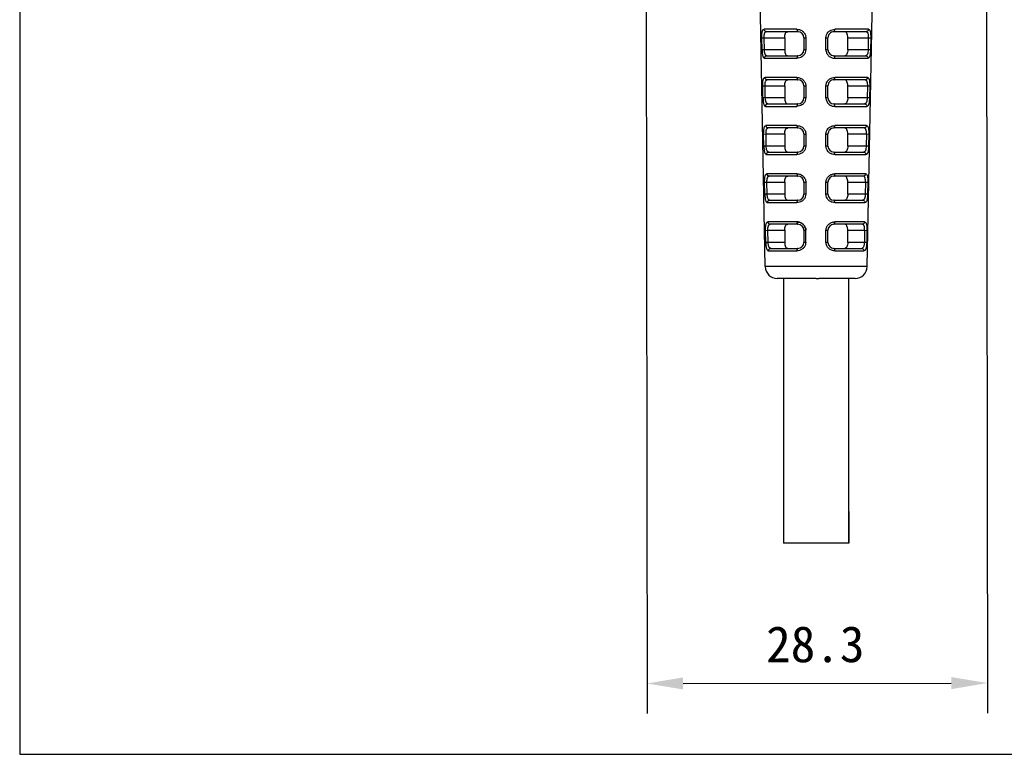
# Model space of a CAD drawing. Header units: millimetres. Extents: x 176 to 472, y 345 to 631.
# Tile 1 of 22: x 176 to 258, y 345 to 406. Entities that reach past the tile are written whole.
import ezdxf

# ---------------------------------------------------------------- set-up
doc = ezdxf.new("R2010")
doc.units = ezdxf.units.MM
doc.header["$LTSCALE"] = 32.67
doc.header["$PDMODE"] = 3
doc.header["$PDSIZE"] = 8
doc.layers.get('0').update_dxf_attribs({"linetype": 'CONTINUOUS'})
doc.layers.get('Defpoints').update_dxf_attribs({"linetype": 'CONTINUOUS'})
doc.layers.add('00_COMPONENTS', color=7, linetype='CONTINUOUS')
doc.layers.add('51__DRAFT_DIMS', color=7, linetype='CONTINUOUS')
doc.styles.get("Standard").update_dxf_attribs({"font": 'simfang.ttf'})
doc.dimstyles.new('DIMSTYLE_1', dxfattribs={"dimtxt": 3, "dimasz": 3, "dimexe": 2.5, "dimexo": 0.5, "dimgap": 0.75, "dimtad": 1, "dimdec": 1, "dimdsep": 46, "dimtxsty": 'STANDARD', "dimblk": '_FILLED', "dimblk1": '_FILLED', "dimblk2": '_FILLED', "dimcen": 0.09, "dimclrt": 3, "dimazin": 2, "dimtp": 0.2, "dimtm": 0.2, "dimtfac": 1, "dimtdec": 1, "dimtofl": 0, "dimtmove": 0, "dimatfit": 3, "dimldrblk": '_FILLED', "dimfxl": 1, "dimtolj": 1, "dimarcsym": 0})

# ---------------------------------------------------------------- blocks, each defined once
blk = doc.blocks.new('_FILLED')
at = {"color": 0, "linetype": 'ByBlock'}
blk.add_solid([(0, 0), (-1, 0.167), (-1, -0.167)], dxfattribs=at)
blk = doc.blocks.new('*D1')
at = {"layer": '51__DRAFT_DIMS', "color": 0, "lineweight": -2}
for p, q in [((228.131, 434.738), (228.245, 348.163)), ((256.396, 434.742), (256.51, 348.2)), ((231.242, 350.667), (253.507, 350.696))]:
    blk.add_line(p, q, dxfattribs=at)
at = {"layer": 'Defpoints', "color": 0}
for p in [(228.13, 435.238), (256.395, 435.242), (256.507, 350.7)]:
    blk.add_point(p, dxfattribs=at)
at = {"layer": '51__DRAFT_DIMS', "color": 0, "linetype": 'ByBlock', "lineweight": -2, "xscale": 3, "yscale": 3, "zscale": 3}
for p, rotation in [((228.242, 350.663), 180.0759311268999), ((256.507, 350.7), 0.0759311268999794)]:
    blk.add_blockref('_FILLED', p, dxfattribs=dict(at, rotation=rotation))
at = {"layer": '51__DRAFT_DIMS', "color": 3, "insert": (242.213, 355.431), "char_height": 3, "attachment_point": 2, "rotation": 0.07593, "line_spacing_factor": 0.9}
blk.add_mtext('\\A1;28.3', dxfattribs=at)

msp = doc.modelspace()

# ---------------------------------------------------------------- linework, layer by layer
for p, q in [((176.156, 630.908), (176.156, 344.779)), ((245.008, 364.941), (245.008, 362.311)), ((176.156, 344.779), (472.367, 344.779))]:
    msp.add_line(p, q)
at = {"layer": '00_COMPONENTS', "color": 7}
for p, q in [((238.057, 385.292), (237.167, 432.017)), ((246.526, 385.292), (247.416, 432.017)), ((240.762, 404.811), (238.144, 404.811)), ((246.439, 404.811), (243.762, 404.811)), ((237.985, 403.311), (237.97, 404.311)), ((239.676, 404.311), (239.676, 403.311)), ((241.262, 404.311), (241.262, 403.311)), ((243.262, 403.311), (243.262, 404.311)), ((244.907, 403.311), (244.907, 404.311)), ((246.613, 404.311), (246.598, 403.311)), ((238.193, 402.811), (240.762, 402.811)), ((243.762, 402.811), (246.39, 402.811)), ((240.762, 400.811), (238.225, 400.811)), ((246.358, 400.811), (243.762, 400.811)), ((238.062, 399.311), (238.048, 400.311)), ((239.676, 400.311), (239.676, 399.311)), ((241.262, 400.311), (241.262, 399.311)), ((243.262, 399.311), (243.262, 400.311)), ((244.907, 399.311), (244.907, 400.311)), ((246.535, 400.311), (246.521, 399.311)), ((238.274, 398.811), (240.762, 398.811)), ((243.762, 398.811), (246.309, 398.811)), ((240.762, 396.811), (238.307, 396.811)), ((246.277, 396.811), (243.762, 396.811)), ((238.14, 395.311), (238.125, 396.311)), ((239.676, 396.311), (239.676, 395.311)), ((241.262, 396.311), (241.262, 395.311)), ((243.262, 395.311), (243.262, 396.311)), ((244.907, 395.311), (244.907, 396.311)), ((246.458, 396.311), (246.443, 395.311)), ((238.355, 394.811), (240.762, 394.811)), ((243.762, 394.811), (246.228, 394.811)), ((240.762, 392.811), (238.388, 392.811)), ((246.195, 392.811), (243.762, 392.811)), ((238.218, 391.311), (238.203, 392.311)), ((239.676, 392.311), (239.676, 391.311)), ((241.262, 392.311), (241.262, 391.311)), ((243.262, 391.311), (243.262, 392.311)), ((244.907, 391.311), (244.907, 392.311)), ((246.38, 392.311), (246.366, 391.311)), ((238.437, 390.811), (240.762, 390.811)), ((243.762, 390.811), (246.146, 390.811)), ((240.762, 388.811), (238.47, 388.811)), ((246.113, 388.811), (243.762, 388.811)), ((238.295, 387.311), (238.281, 388.311)), ((239.676, 388.311), (239.676, 387.311)), ((241.262, 388.311), (241.262, 387.311)), ((241.423, 387.308), (241.42, 388.318)), ((241.423, 387.439), (241.422, 388.308)), ((243.262, 387.311), (243.262, 388.311)), ((244.907, 387.311), (244.907, 388.311)), ((246.302, 388.311), (246.288, 387.311)), ((238.519, 386.811), (240.762, 386.811)), ((243.762, 386.811), (246.064, 386.811)), ((239.575, 384.311), (239.575, 362.311)), ((242.292, 384.311), (242.515, 384.311)), ((245.008, 362.311), (245.008, 384.311)), ((245.008, 362.311), (239.575, 362.311))]:
    msp.add_line(p, q, dxfattribs=at)
at = {"layer": '00_COMPONENTS', "color": 4}
for p, q in [((240.693, 405.008), (237.956, 405.008)), ((246.627, 405.008), (243.829, 405.008)), ((237.772, 404.308), (237.97, 404.312)), ((237.791, 403.308), (237.772, 404.308)), ((237.97, 404.311), (239.676, 404.311)), ((241.424, 404.308), (241.425, 403.308)), ((243.097, 403.308), (243.098, 404.308)), ((244.907, 404.311), (246.613, 404.311)), ((246.613, 404.312), (246.812, 404.308)), ((246.812, 404.308), (246.792, 403.308)), ((237.985, 403.311), (237.791, 403.308)), ((239.676, 403.311), (237.985, 403.311)), ((246.598, 403.311), (244.907, 403.311)), ((246.792, 403.308), (246.598, 403.311)), ((238.005, 402.608), (240.692, 402.608)), ((243.83, 402.608), (246.578, 402.608)), ((240.692, 401.008), (238.038, 401.008)), ((246.545, 401.008), (243.83, 401.008)), ((237.849, 400.308), (238.048, 400.312)), ((237.868, 399.308), (237.849, 400.308)), ((238.048, 400.311), (239.676, 400.311)), ((241.423, 400.308), (241.425, 399.308)), ((243.098, 399.308), (243.099, 400.308)), ((244.907, 400.311), (246.535, 400.311)), ((246.535, 400.312), (246.734, 400.308)), ((246.734, 400.308), (246.715, 399.308)), ((238.062, 399.311), (237.868, 399.308)), ((239.676, 399.311), (238.062, 399.311)), ((246.521, 399.311), (244.907, 399.311)), ((246.715, 399.308), (246.521, 399.311)), ((238.087, 398.608), (240.691, 398.608)), ((243.831, 398.608), (246.496, 398.608)), ((240.691, 397.008), (238.119, 397.008)), ((246.464, 397.008), (243.832, 397.008)), ((237.927, 396.308), (238.125, 396.312)), ((237.946, 395.308), (237.927, 396.308)), ((238.125, 396.311), (239.676, 396.311)), ((241.423, 396.308), (241.424, 395.308)), ((243.098, 395.308), (243.1, 396.308)), ((244.907, 396.311), (246.458, 396.311)), ((246.458, 396.312), (246.656, 396.308)), ((246.656, 396.308), (246.637, 395.308)), ((238.14, 395.311), (237.946, 395.308)), ((239.676, 395.311), (238.14, 395.311)), ((246.443, 395.311), (244.907, 395.311)), ((246.637, 395.308), (246.443, 395.311)), ((238.169, 394.608), (240.69, 394.608)), ((243.832, 394.608), (246.415, 394.608)), ((240.689, 393.008), (238.201, 393.008)), ((246.382, 393.008), (243.833, 393.008)), ((238.005, 392.308), (238.203, 392.312)), ((238.024, 391.308), (238.005, 392.308)), ((238.203, 392.311), (239.676, 392.311)), ((241.422, 392.308), (241.423, 391.308)), ((243.099, 391.308), (243.1, 392.308)), ((244.907, 392.311), (246.38, 392.311)), ((246.38, 392.312), (246.579, 392.308)), ((246.579, 392.308), (246.56, 391.308)), ((238.218, 391.311), (238.024, 391.308)), ((239.676, 391.311), (238.218, 391.311)), ((246.366, 391.311), (244.907, 391.311)), ((246.56, 391.308), (246.366, 391.311)), ((238.251, 390.608), (240.689, 390.608)), ((243.834, 390.608), (246.332, 390.608)), ((240.688, 389.008), (238.284, 389.008)), ((246.299, 389.008), (243.834, 389.008)), ((238.082, 388.308), (238.281, 388.312)), ((238.101, 387.308), (238.082, 388.308)), ((238.281, 388.311), (239.676, 388.311)), ((243.099, 387.308), (243.101, 388.308)), ((244.907, 388.311), (246.302, 388.311)), ((246.302, 388.312), (246.501, 388.308)), ((246.501, 388.308), (246.482, 387.308)), ((238.295, 387.311), (238.101, 387.308)), ((239.676, 387.311), (238.295, 387.311)), ((246.288, 387.311), (244.907, 387.311)), ((246.482, 387.308), (246.288, 387.311)), ((238.333, 386.608), (240.687, 386.608)), ((243.835, 386.608), (246.25, 386.608)), ((246.526, 385.292), (238.057, 385.292)), ((242.292, 384.311), (239.057, 384.311)), ((245.526, 384.311), (242.515, 384.311))]:
    msp.add_line(p, q, dxfattribs=at)
at = {"layer": '00_COMPONENTS', "color": 7}
for centre, radius, start, end in [((240.762, 404.311), 0.5, 0.00003, 89.99999), ((243.762, 404.311), 0.5, 89.99999, 179.99999), ((240.762, 403.311), 0.5, 269.99999, 359.99999), ((243.762, 403.311), 0.5, 180.00003, 269.99999), ((240.762, 400.311), 0.5, 0.00003, 89.99999), ((243.762, 400.311), 0.5, 89.99999, 179.99999), ((240.762, 399.311), 0.5, 269.99999, 359.99999), ((243.762, 399.311), 0.5, 180.00003, 269.99999), ((240.762, 396.311), 0.5, 0.00003, 89.99999), ((243.762, 396.311), 0.5, 89.99999, 179.99999), ((240.762, 395.311), 0.5, 269.99999, 359.99999), ((243.762, 395.311), 0.5, 180.00001, 269.99999), ((240.762, 392.311), 0.5, 0.00003, 89.99999), ((243.762, 392.311), 0.5, 89.99999, 179.99998), ((240.762, 391.311), 0.5, 269.99999, 359.99999), ((243.762, 391.311), 0.5, 180.00001, 269.99999), ((240.762, 388.311), 0.5, 0.00005, 89.99999), ((240.709, 388.281), 0.721, 32.87738, 34.3088), ((240.737, 388.302), 0.685, 32.68462, 34.189), ((240.657, 388.265), 0.774, 18.01455, 20.92009), ((240.779, 388.317), 0.641, 16.96884, 18.92154), ((240.757, 388.311), 0.665, 5.92579, 16.92083), ((240.75, 388.31), 0.672, 2.19307, 5.95154), ((241.146, 388.35), 0.275, 353.37139, 356.94452), ((240.755, 388.31), 0.667, 359.81688, 2.19258), ((243.762, 388.311), 0.5, 89.99999, 179.99998), ((240.762, 387.311), 0.5, 269.99999, 359.99999), ((243.762, 387.311), 0.5, 180.00004, 269.99999), ((239.057, 385.311), 1, 181.09067, 269.99999), ((245.527, 385.311), 1, 269.99999, 358.90932)]:
    msp.add_arc(centre, radius, start, end, dxfattribs=at)
at = {"layer": '00_COMPONENTS', "color": 4}
for points, knots in [([(237.772, 404.31), (237.771, 404.403), (237.771, 404.537), (237.788, 404.705), (237.807, 404.81), (237.832, 404.894), (237.863, 404.958), (237.907, 404.996), (237.94, 405.005), (237.956, 405.008)], [0, 0, 0, 0, 0.36292, 0.523271, 0.662542, 0.778109, 0.868441, 0.937137, 1, 1, 1, 1]), ([(238.144, 404.811), (238.119, 404.811), (238.069, 404.822), (238.009, 404.866), (237.967, 404.93), (237.957, 404.981), (237.956, 405.008)], [0, 0, 0, 0, 0.25379, 0.490019, 0.731566, 1, 1, 1, 1]), ([(237.97, 404.311), (237.967, 404.377), (237.968, 404.499), (237.99, 404.642), (238.026, 404.731), (238.058, 404.778), (238.099, 404.806), (238.129, 404.811), (238.144, 404.811)], [0, 0, 0, 0, 0.343865, 0.633619, 0.747692, 0.841858, 0.922423, 1, 1, 1, 1]), ([(240.693, 405.008), (240.783, 405.003), (240.968, 404.978), (241.21, 404.827), (241.381, 404.596), (241.427, 404.405), (241.423, 404.311)], [0, 0, 0, 0, 0.243097, 0.492223, 0.745495, 1, 1, 1, 1]), ([(240.693, 405.008), (240.693, 404.981), (240.697, 404.934), (240.711, 404.873), (240.729, 404.83), (240.752, 404.811), (240.762, 404.811)], [0, 0, 0, 0, 0.359938, 0.643804, 0.854786, 1, 1, 1, 1]), ([(243.143, 404.553), (243.169, 404.623), (243.249, 404.75), (243.414, 404.898), (243.615, 404.988), (243.759, 405.003), (243.829, 405.008)], [0, 0, 0, 0, 0.254902, 0.507524, 0.755878, 1, 1, 1, 1]), ([(243.762, 404.811), (243.773, 404.811), (243.795, 404.831), (243.812, 404.873), (243.826, 404.934), (243.829, 404.981), (243.829, 405.008)], [0, 0, 0, 0, 0.142054, 0.352717, 0.637823, 1, 1, 1, 1]), ([(246.627, 405.008), (246.626, 404.981), (246.616, 404.93), (246.574, 404.866), (246.514, 404.822), (246.464, 404.811), (246.439, 404.811)], [0, 0, 0, 0, 0.268434, 0.509981, 0.74621, 1, 1, 1, 1]), ([(246.439, 404.811), (246.454, 404.811), (246.485, 404.806), (246.525, 404.778), (246.557, 404.731), (246.593, 404.642), (246.615, 404.499), (246.616, 404.377), (246.613, 404.311)], [0, 0, 0, 0, 0.077586, 0.158146, 0.252307, 0.366386, 0.656156, 1, 1, 1, 1]), ([(246.627, 405.008), (246.643, 405.005), (246.676, 404.997), (246.72, 404.958), (246.752, 404.894), (246.777, 404.809), (246.795, 404.704), (246.811, 404.536), (246.814, 404.403), (246.812, 404.31)], [0, 0, 0, 0, 0.062759, 0.131683, 0.22187, 0.337839, 0.47777, 0.638225, 1, 1, 1, 1]), ([(241.262, 404.312), (241.262, 404.311), (241.27, 404.311), (241.275, 404.31), (241.292, 404.31), (241.31, 404.309), (241.333, 404.309), (241.371, 404.308), (241.402, 404.308), (241.424, 404.308)], [0, 0, 0, 0, 0.018969, 0.077697, 0.170289, 0.288468, 0.425811, 0.591328, 1, 1, 1, 1]), ([(243.098, 404.308), (243.121, 404.308), (243.152, 404.308), (243.191, 404.308), (243.214, 404.309), (243.233, 404.31), (243.249, 404.31), (243.255, 404.311), (243.263, 404.311), (243.262, 404.312)], [0, 0, 0, 0, 0.408419, 0.57427, 0.711578, 0.829548, 0.922158, 0.980977, 1, 1, 1, 1]), ([(237.791, 403.31), (237.792, 403.217), (237.8, 403.082), (237.823, 402.913), (237.845, 402.807), (237.874, 402.722), (237.909, 402.658), (237.954, 402.618), (237.989, 402.609), (238.005, 402.608)], [0, 0, 0, 0, 0.359301, 0.519203, 0.659166, 0.775254, 0.866193, 0.936671, 1, 1, 1, 1]), ([(238.193, 402.811), (238.178, 402.811), (238.146, 402.817), (238.104, 402.845), (238.069, 402.891), (238.028, 402.98), (238, 403.123), (237.988, 403.245), (237.985, 403.311)], [0, 0, 0, 0, 0.078256, 0.16031, 0.255975, 0.370591, 0.658879, 1, 1, 1, 1]), ([(241.386, 403.083), (241.361, 403.011), (241.285, 402.876), (241.116, 402.723), (240.912, 402.627), (240.765, 402.612), (240.692, 402.608)], [0, 0, 0, 0, 0.255395, 0.5081, 0.756144, 1, 1, 1, 1]), ([(241.425, 403.308), (241.404, 403.308), (241.373, 403.308), (241.335, 403.308), (241.312, 403.309), (241.293, 403.31), (241.278, 403.309), (241.269, 403.311), (241.263, 403.31), (241.262, 403.311)], [0, 0, 0, 0, 0.401412, 0.564665, 0.701134, 0.819757, 0.91418, 0.976278, 1, 1, 1, 1]), ([(243.096, 403.31), (243.096, 403.215), (243.14, 403.023), (243.31, 402.79), (243.553, 402.639), (243.739, 402.611), (243.83, 402.608)], [0, 0, 0, 0, 0.254674, 0.507692, 0.756467, 1, 1, 1, 1]), ([(243.262, 403.311), (243.262, 403.31), (243.256, 403.311), (243.247, 403.309), (243.231, 403.31), (243.212, 403.309), (243.189, 403.308), (243.15, 403.308), (243.119, 403.308), (243.097, 403.308)], [0, 0, 0, 0, 0.023731, 0.085882, 0.1803, 0.298716, 0.435139, 0.598733, 1, 1, 1, 1]), ([(246.598, 403.311), (246.595, 403.245), (246.584, 403.123), (246.555, 402.98), (246.515, 402.891), (246.48, 402.845), (246.437, 402.817), (246.405, 402.811), (246.39, 402.811)], [0, 0, 0, 0, 0.341137, 0.629422, 0.744027, 0.839678, 0.92174, 1, 1, 1, 1]), ([(246.793, 403.31), (246.79, 403.216), (246.784, 403.082), (246.76, 402.912), (246.738, 402.807), (246.709, 402.722), (246.675, 402.658), (246.629, 402.619), (246.594, 402.61), (246.578, 402.608)], [0, 0, 0, 0, 0.359915, 0.520109, 0.65887, 0.77474, 0.866373, 0.936431, 1, 1, 1, 1]), ([(238.005, 402.608), (238.005, 402.635), (238.014, 402.688), (238.055, 402.754), (238.116, 402.8), (238.167, 402.811), (238.193, 402.811)], [0, 0, 0, 0, 0.268873, 0.510335, 0.746257, 1, 1, 1, 1]), ([(240.762, 402.811), (240.751, 402.811), (240.727, 402.792), (240.709, 402.747), (240.695, 402.683), (240.692, 402.635), (240.692, 402.608)], [0, 0, 0, 0, 0.145638, 0.357553, 0.641701, 1, 1, 1, 1]), ([(243.83, 402.608), (243.83, 402.635), (243.827, 402.683), (243.816, 402.739), (243.802, 402.775), (243.789, 402.797), (243.773, 402.811), (243.762, 402.811)], [0, 0, 0, 0, 0.360257, 0.645456, 0.758461, 0.857612, 1, 1, 1, 1]), ([(246.39, 402.811), (246.416, 402.811), (246.467, 402.8), (246.528, 402.754), (246.569, 402.688), (246.579, 402.635), (246.578, 402.608)], [0, 0, 0, 0, 0.253743, 0.489665, 0.731127, 1, 1, 1, 1]), ([(237.849, 400.31), (237.848, 400.403), (237.849, 400.537), (237.866, 400.705), (237.885, 400.81), (237.911, 400.894), (237.943, 400.958), (237.988, 400.996), (238.022, 401.005), (238.038, 401.008)], [0, 0, 0, 0, 0.362281, 0.522297, 0.66127, 0.776646, 0.867021, 0.93623, 1, 1, 1, 1]), ([(238.225, 400.811), (238.2, 400.811), (238.151, 400.822), (238.09, 400.866), (238.049, 400.93), (238.038, 400.981), (238.038, 401.008)], [0, 0, 0, 0, 0.253512, 0.489643, 0.731291, 1, 1, 1, 1]), ([(238.048, 400.311), (238.044, 400.377), (238.046, 400.499), (238.068, 400.643), (238.105, 400.732), (238.137, 400.778), (238.179, 400.806), (238.21, 400.811), (238.225, 400.811)], [0, 0, 0, 0, 0.343002, 0.631976, 0.745878, 0.840216, 0.921432, 1, 1, 1, 1]), ([(240.692, 401.008), (240.692, 400.981), (240.695, 400.934), (240.71, 400.873), (240.728, 400.83), (240.752, 400.811), (240.762, 400.811)], [0, 0, 0, 0, 0.358901, 0.642197, 0.853333, 1, 1, 1, 1]), ([(240.692, 401.008), (240.782, 401.003), (240.967, 400.978), (241.209, 400.827), (241.38, 400.597), (241.426, 400.405), (241.423, 400.311)], [0, 0, 0, 0, 0.242828, 0.491912, 0.7453, 1, 1, 1, 1]), ([(243.144, 400.553), (243.17, 400.622), (243.25, 400.75), (243.415, 400.898), (243.616, 400.988), (243.76, 401.003), (243.83, 401.008)], [0, 0, 0, 0, 0.255091, 0.507809, 0.756102, 1, 1, 1, 1]), ([(243.762, 400.811), (243.773, 400.811), (243.796, 400.831), (243.813, 400.873), (243.827, 400.934), (243.83, 400.981), (243.83, 401.008)], [0, 0, 0, 0, 0.143459, 0.354261, 0.638816, 1, 1, 1, 1]), ([(246.545, 401.008), (246.545, 400.981), (246.534, 400.93), (246.493, 400.866), (246.432, 400.822), (246.383, 400.811), (246.358, 400.811)], [0, 0, 0, 0, 0.268709, 0.510357, 0.746488, 1, 1, 1, 1]), ([(246.358, 400.811), (246.373, 400.811), (246.404, 400.806), (246.446, 400.778), (246.479, 400.732), (246.515, 400.643), (246.537, 400.499), (246.539, 400.377), (246.535, 400.311)], [0, 0, 0, 0, 0.078579, 0.159788, 0.254122, 0.368029, 0.65702, 1, 1, 1, 1]), ([(246.545, 401.008), (246.562, 401.005), (246.595, 400.997), (246.64, 400.958), (246.673, 400.895), (246.698, 400.81), (246.717, 400.705), (246.734, 400.537), (246.736, 400.403), (246.734, 400.31)], [0, 0, 0, 0, 0.063664, 0.133108, 0.223355, 0.339122, 0.478733, 0.638855, 1, 1, 1, 1]), ([(241.262, 400.312), (241.262, 400.311), (241.27, 400.311), (241.275, 400.31), (241.292, 400.31), (241.31, 400.309), (241.332, 400.309), (241.37, 400.308), (241.401, 400.308), (241.423, 400.308)], [0, 0, 0, 0, 0.018956, 0.077662, 0.170249, 0.288481, 0.425839, 0.591269, 1, 1, 1, 1]), ([(243.099, 400.308), (243.121, 400.308), (243.153, 400.308), (243.191, 400.308), (243.215, 400.309), (243.233, 400.31), (243.249, 400.31), (243.255, 400.311), (243.263, 400.311), (243.262, 400.312)], [0, 0, 0, 0, 0.408482, 0.574254, 0.711566, 0.829586, 0.922191, 0.980989, 1, 1, 1, 1]), ([(237.868, 399.31), (237.87, 399.217), (237.877, 399.082), (237.901, 398.913), (237.924, 398.807), (237.953, 398.721), (237.989, 398.657), (238.035, 398.618), (238.07, 398.609), (238.087, 398.608)], [0, 0, 0, 0, 0.358644, 0.518213, 0.657853, 0.773743, 0.864764, 0.935756, 1, 1, 1, 1]), ([(238.274, 398.811), (238.259, 398.811), (238.227, 398.817), (238.183, 398.845), (238.147, 398.891), (238.106, 398.979), (238.077, 399.123), (238.065, 399.245), (238.062, 399.311)], [0, 0, 0, 0, 0.079245, 0.161946, 0.257798, 0.372256, 0.659762, 1, 1, 1, 1]), ([(241.385, 399.083), (241.36, 399.011), (241.284, 398.876), (241.115, 398.723), (240.911, 398.627), (240.764, 398.612), (240.691, 398.608)], [0, 0, 0, 0, 0.255608, 0.50842, 0.75639, 1, 1, 1, 1]), ([(241.425, 399.308), (241.403, 399.308), (241.372, 399.308), (241.335, 399.308), (241.312, 399.309), (241.293, 399.31), (241.278, 399.309), (241.269, 399.311), (241.263, 399.31), (241.262, 399.311)], [0, 0, 0, 0, 0.401444, 0.56461, 0.701096, 0.819771, 0.914195, 0.97628, 1, 1, 1, 1]), ([(243.097, 399.31), (243.096, 399.215), (243.14, 399.023), (243.311, 398.79), (243.554, 398.638), (243.74, 398.611), (243.831, 398.608)], [0, 0, 0, 0, 0.254861, 0.507986, 0.75672, 1, 1, 1, 1]), ([(243.262, 399.311), (243.262, 399.31), (243.256, 399.311), (243.247, 399.309), (243.231, 399.31), (243.212, 399.309), (243.189, 399.308), (243.151, 399.308), (243.12, 399.308), (243.098, 399.308)], [0, 0, 0, 0, 0.023728, 0.085866, 0.180286, 0.29875, 0.435181, 0.598695, 1, 1, 1, 1]), ([(246.521, 399.311), (246.518, 399.245), (246.506, 399.123), (246.477, 398.979), (246.436, 398.891), (246.4, 398.845), (246.357, 398.817), (246.325, 398.811), (246.309, 398.811)], [0, 0, 0, 0, 0.340227, 0.627722, 0.74231, 0.838006, 0.920697, 1, 1, 1, 1]), ([(246.715, 399.31), (246.712, 399.217), (246.706, 399.082), (246.682, 398.912), (246.659, 398.807), (246.63, 398.722), (246.595, 398.657), (246.547, 398.62), (246.513, 398.611), (246.496, 398.608)], [0, 0, 0, 0, 0.359572, 0.519003, 0.657981, 0.774019, 0.865312, 0.935254, 1, 1, 1, 1]), ([(238.087, 398.608), (238.086, 398.635), (238.096, 398.688), (238.137, 398.754), (238.198, 398.8), (238.248, 398.811), (238.274, 398.811)], [0, 0, 0, 0, 0.269157, 0.51073, 0.746551, 1, 1, 1, 1]), ([(240.762, 398.811), (240.751, 398.811), (240.727, 398.792), (240.708, 398.747), (240.694, 398.683), (240.691, 398.635), (240.691, 398.608)], [0, 0, 0, 0, 0.147104, 0.359164, 0.642732, 1, 1, 1, 1]), ([(243.831, 398.608), (243.831, 398.635), (243.829, 398.683), (243.814, 398.747), (243.797, 398.791), (243.773, 398.811), (243.762, 398.811)], [0, 0, 0, 0, 0.359514, 0.644348, 0.856099, 1, 1, 1, 1]), ([(246.309, 398.811), (246.335, 398.811), (246.386, 398.8), (246.447, 398.754), (246.488, 398.688), (246.497, 398.635), (246.496, 398.608)], [0, 0, 0, 0, 0.253449, 0.489272, 0.730844, 1, 1, 1, 1]), ([(237.927, 396.31), (237.926, 396.403), (237.927, 396.537), (237.944, 396.706), (237.964, 396.81), (237.99, 396.895), (238.023, 396.959), (238.069, 396.996), (238.103, 397.005), (238.119, 397.008)], [0, 0, 0, 0, 0.361617, 0.521279, 0.659943, 0.775124, 0.865549, 0.935292, 1, 1, 1, 1]), ([(238.307, 396.811), (238.281, 396.811), (238.232, 396.822), (238.172, 396.866), (238.131, 396.93), (238.12, 396.981), (238.119, 397.008)], [0, 0, 0, 0, 0.253217, 0.489244, 0.731001, 1, 1, 1, 1]), ([(238.125, 396.311), (238.122, 396.378), (238.123, 396.5), (238.146, 396.643), (238.184, 396.732), (238.217, 396.778), (238.26, 396.806), (238.291, 396.811), (238.307, 396.811)], [0, 0, 0, 0, 0.342109, 0.630277, 0.744003, 0.838526, 0.920415, 1, 1, 1, 1]), ([(240.691, 397.008), (240.781, 397.003), (240.965, 396.978), (241.208, 396.828), (241.379, 396.597), (241.425, 396.405), (241.422, 396.311)], [0, 0, 0, 0, 0.242544, 0.491582, 0.745093, 1, 1, 1, 1]), ([(240.691, 397.008), (240.691, 396.981), (240.694, 396.934), (240.709, 396.873), (240.728, 396.83), (240.752, 396.811), (240.762, 396.811)], [0, 0, 0, 0, 0.357825, 0.640531, 0.851833, 1, 1, 1, 1]), ([(243.145, 396.553), (243.171, 396.622), (243.251, 396.75), (243.416, 396.898), (243.617, 396.988), (243.761, 397.003), (243.832, 397.008)], [0, 0, 0, 0, 0.255292, 0.508111, 0.756339, 1, 1, 1, 1]), ([(243.762, 396.811), (243.773, 396.811), (243.796, 396.83), (243.814, 396.873), (243.828, 396.934), (243.831, 396.981), (243.832, 397.008)], [0, 0, 0, 0, 0.144911, 0.355861, 0.639846, 1, 1, 1, 1]), ([(246.464, 397.008), (246.463, 396.981), (246.453, 396.93), (246.411, 396.866), (246.351, 396.822), (246.302, 396.811), (246.277, 396.811)], [0, 0, 0, 0, 0.268999, 0.510755, 0.746783, 1, 1, 1, 1]), ([(246.458, 396.311), (246.461, 396.378), (246.46, 396.5), (246.437, 396.643), (246.4, 396.732), (246.366, 396.778), (246.324, 396.806), (246.292, 396.811), (246.277, 396.811)], [0, 0, 0, 0, 0.342064, 0.630177, 0.743993, 0.838538, 0.920462, 1, 1, 1, 1]), ([(246.464, 397.008), (246.48, 397.006), (246.515, 396.997), (246.56, 396.958), (246.593, 396.895), (246.62, 396.81), (246.639, 396.706), (246.656, 396.537), (246.659, 396.403), (246.656, 396.311)], [0, 0, 0, 0, 0.064447, 0.135014, 0.225399, 0.340373, 0.479236, 0.639296, 1, 1, 1, 1]), ([(241.262, 396.312), (241.262, 396.311), (241.27, 396.311), (241.275, 396.31), (241.292, 396.31), (241.309, 396.309), (241.332, 396.309), (241.37, 396.308), (241.401, 396.308), (241.423, 396.308)], [0, 0, 0, 0, 0.018942, 0.077624, 0.170208, 0.288495, 0.42587, 0.591212, 1, 1, 1, 1]), ([(243.1, 396.308), (243.122, 396.308), (243.153, 396.308), (243.192, 396.308), (243.215, 396.309), (243.233, 396.31), (243.249, 396.31), (243.255, 396.311), (243.263, 396.311), (243.262, 396.312)], [0, 0, 0, 0, 0.408544, 0.574235, 0.711554, 0.829625, 0.922226, 0.981002, 1, 1, 1, 1]), ([(237.946, 395.31), (237.947, 395.217), (237.955, 395.082), (237.979, 394.912), (238.003, 394.806), (238.032, 394.721), (238.069, 394.657), (238.116, 394.618), (238.152, 394.609), (238.169, 394.608)], [0, 0, 0, 0, 0.357954, 0.517174, 0.656487, 0.772178, 0.863282, 0.93481, 1, 1, 1, 1]), ([(238.355, 394.811), (238.34, 394.811), (238.307, 394.817), (238.263, 394.845), (238.227, 394.89), (238.184, 394.979), (238.155, 395.123), (238.143, 395.245), (238.14, 395.311)], [0, 0, 0, 0, 0.080259, 0.16363, 0.25968, 0.373978, 0.660675, 1, 1, 1, 1]), ([(241.385, 395.083), (241.36, 395.011), (241.283, 394.876), (241.114, 394.723), (240.909, 394.627), (240.762, 394.612), (240.69, 394.608)], [0, 0, 0, 0, 0.255834, 0.50876, 0.75665, 1, 1, 1, 1]), ([(241.424, 395.308), (241.402, 395.308), (241.372, 395.308), (241.334, 395.308), (241.312, 395.309), (241.293, 395.31), (241.278, 395.309), (241.269, 395.311), (241.263, 395.31), (241.262, 395.311)], [0, 0, 0, 0, 0.401475, 0.564549, 0.701055, 0.819786, 0.914211, 0.976283, 1, 1, 1, 1]), ([(243.262, 395.311), (243.262, 395.31), (243.256, 395.311), (243.247, 395.309), (243.231, 395.31), (243.213, 395.309), (243.19, 395.308), (243.151, 395.308), (243.12, 395.308), (243.098, 395.308)], [0, 0, 0, 0, 0.023713, 0.08583, 0.180248, 0.298765, 0.435209, 0.598643, 1, 1, 1, 1]), ([(243.832, 394.608), (243.761, 394.613), (243.653, 394.624), (243.516, 394.671), (243.388, 394.743), (243.248, 394.868), (243.168, 394.998), (243.143, 395.068)], [0, 0, 0, 0, 0.243905, 0.367281, 0.49242, 0.744925, 1, 1, 1, 1]), ([(246.443, 395.311), (246.44, 395.245), (246.428, 395.123), (246.399, 394.979), (246.356, 394.89), (246.32, 394.845), (246.276, 394.817), (246.243, 394.811), (246.228, 394.811)], [0, 0, 0, 0, 0.339327, 0.62603, 0.740464, 0.836361, 0.919709, 1, 1, 1, 1]), ([(246.637, 395.31), (246.635, 395.217), (246.628, 395.082), (246.604, 394.912), (246.581, 394.807), (246.551, 394.721), (246.514, 394.657), (246.467, 394.618), (246.431, 394.61), (246.415, 394.608)], [0, 0, 0, 0, 0.358134, 0.517757, 0.656439, 0.771789, 0.863124, 0.934723, 1, 1, 1, 1]), ([(238.169, 394.608), (238.168, 394.635), (238.177, 394.688), (238.218, 394.754), (238.279, 394.8), (238.33, 394.811), (238.355, 394.811)], [0, 0, 0, 0, 0.269458, 0.511148, 0.746863, 1, 1, 1, 1]), ([(240.762, 394.811), (240.751, 394.811), (240.726, 394.792), (240.708, 394.747), (240.693, 394.683), (240.69, 394.635), (240.69, 394.608)], [0, 0, 0, 0, 0.14862, 0.360833, 0.643802, 1, 1, 1, 1]), ([(243.832, 394.608), (243.832, 394.635), (243.83, 394.683), (243.815, 394.747), (243.797, 394.792), (243.773, 394.811), (243.762, 394.811)], [0, 0, 0, 0, 0.358489, 0.642743, 0.854633, 1, 1, 1, 1]), ([(246.228, 394.811), (246.253, 394.811), (246.304, 394.8), (246.365, 394.754), (246.406, 394.688), (246.415, 394.635), (246.415, 394.608)], [0, 0, 0, 0, 0.253137, 0.488853, 0.730543, 1, 1, 1, 1]), ([(238.005, 392.31), (238.004, 392.403), (238.004, 392.537), (238.023, 392.706), (238.042, 392.811), (238.069, 392.895), (238.103, 392.959), (238.15, 392.997), (238.185, 393.005), (238.201, 393.008)], [0, 0, 0, 0, 0.360923, 0.520216, 0.658559, 0.773539, 0.86402, 0.93432, 1, 1, 1, 1]), ([(238.203, 392.311), (238.199, 392.378), (238.201, 392.5), (238.225, 392.643), (238.263, 392.732), (238.297, 392.778), (238.34, 392.806), (238.372, 392.811), (238.388, 392.811)], [0, 0, 0, 0, 0.341185, 0.628517, 0.742065, 0.836785, 0.919374, 1, 1, 1, 1]), ([(238.388, 392.811), (238.363, 392.811), (238.314, 392.822), (238.254, 392.866), (238.213, 392.93), (238.202, 392.981), (238.201, 393.008)], [0, 0, 0, 0, 0.252905, 0.488821, 0.730693, 1, 1, 1, 1]), ([(240.689, 393.008), (240.779, 393.003), (240.964, 392.978), (241.206, 392.828), (241.378, 392.598), (241.425, 392.405), (241.421, 392.311)], [0, 0, 0, 0, 0.242237, 0.491216, 0.744879, 1, 1, 1, 1]), ([(240.689, 393.008), (240.69, 392.981), (240.693, 392.934), (240.708, 392.873), (240.727, 392.83), (240.751, 392.811), (240.762, 392.811)], [0, 0, 0, 0, 0.356708, 0.638805, 0.850282, 1, 1, 1, 1]), ([(243.101, 392.311), (243.098, 392.405), (243.143, 392.597), (243.287, 392.791), (243.438, 392.903), (243.604, 392.984), (243.743, 393.004), (243.833, 393.008)], [0, 0, 0, 0, 0.254419, 0.507342, 0.633212, 0.757461, 1, 1, 1, 1]), ([(243.762, 392.811), (243.773, 392.811), (243.797, 392.83), (243.815, 392.873), (243.829, 392.934), (243.833, 392.981), (243.833, 393.008)], [0, 0, 0, 0, 0.146412, 0.357523, 0.640918, 1, 1, 1, 1]), ([(246.382, 393.008), (246.381, 392.981), (246.371, 392.93), (246.329, 392.866), (246.269, 392.822), (246.22, 392.811), (246.195, 392.811)], [0, 0, 0, 0, 0.269307, 0.511178, 0.747095, 1, 1, 1, 1]), ([(246.38, 392.311), (246.384, 392.378), (246.382, 392.5), (246.358, 392.643), (246.321, 392.733), (246.286, 392.778), (246.243, 392.806), (246.211, 392.811), (246.195, 392.811)], [0, 0, 0, 0, 0.341138, 0.628418, 0.742054, 0.836795, 0.919415, 1, 1, 1, 1]), ([(246.382, 393.008), (246.398, 393.006), (246.434, 392.997), (246.48, 392.959), (246.514, 392.895), (246.541, 392.811), (246.561, 392.706), (246.578, 392.537), (246.581, 392.403), (246.579, 392.311)], [0, 0, 0, 0, 0.065426, 0.136533, 0.226986, 0.341764, 0.480296, 0.639986, 1, 1, 1, 1]), ([(241.262, 392.312), (241.262, 392.311), (241.27, 392.311), (241.275, 392.31), (241.291, 392.31), (241.309, 392.309), (241.332, 392.309), (241.37, 392.308), (241.4, 392.308), (241.422, 392.308)], [0, 0, 0, 0, 0.018927, 0.077586, 0.170165, 0.288509, 0.425906, 0.591154, 1, 1, 1, 1]), ([(243.1, 392.308), (243.122, 392.308), (243.154, 392.308), (243.192, 392.308), (243.215, 392.309), (243.233, 392.31), (243.249, 392.31), (243.255, 392.311), (243.263, 392.311), (243.262, 392.312)], [0, 0, 0, 0, 0.408623, 0.574232, 0.711565, 0.82969, 0.922284, 0.981029, 1, 1, 1, 1]), ([(238.023, 391.31), (238.025, 391.217), (238.033, 391.082), (238.058, 390.912), (238.081, 390.806), (238.112, 390.721), (238.149, 390.657), (238.197, 390.618), (238.234, 390.609), (238.251, 390.608)], [0, 0, 0, 0, 0.357238, 0.516096, 0.655062, 0.770543, 0.861742, 0.933833, 1, 1, 1, 1]), ([(238.437, 390.811), (238.421, 390.811), (238.388, 390.817), (238.343, 390.845), (238.306, 390.89), (238.262, 390.978), (238.233, 391.122), (238.22, 391.245), (238.218, 391.311)], [0, 0, 0, 0, 0.081298, 0.165364, 0.261623, 0.37576, 0.661619, 1, 1, 1, 1]), ([(238.251, 390.608), (238.25, 390.635), (238.259, 390.688), (238.3, 390.754), (238.361, 390.8), (238.411, 390.811), (238.437, 390.811)], [0, 0, 0, 0, 0.269777, 0.511592, 0.747194, 1, 1, 1, 1]), ([(240.762, 390.811), (240.751, 390.811), (240.726, 390.792), (240.706, 390.747), (240.691, 390.684), (240.688, 390.635), (240.689, 390.608)], [0, 0, 0, 0, 0.150187, 0.362566, 0.644914, 1, 1, 1, 1]), ([(241.384, 391.084), (241.359, 391.012), (241.282, 390.877), (241.113, 390.723), (240.908, 390.627), (240.761, 390.612), (240.689, 390.608)], [0, 0, 0, 0, 0.256074, 0.50912, 0.756927, 1, 1, 1, 1]), ([(241.423, 391.308), (241.402, 391.308), (241.372, 391.308), (241.334, 391.308), (241.311, 391.309), (241.293, 391.31), (241.278, 391.309), (241.269, 391.311), (241.263, 391.31), (241.262, 391.311)], [0, 0, 0, 0, 0.401504, 0.564484, 0.701014, 0.819801, 0.914228, 0.976285, 1, 1, 1, 1]), ([(243.262, 391.311), (243.262, 391.31), (243.256, 391.311), (243.247, 391.309), (243.232, 391.31), (243.213, 391.309), (243.19, 391.308), (243.152, 391.308), (243.121, 391.308), (243.099, 391.308)], [0, 0, 0, 0, 0.02371, 0.085814, 0.180233, 0.298803, 0.43526, 0.598607, 1, 1, 1, 1]), ([(243.834, 390.608), (243.762, 390.613), (243.654, 390.624), (243.517, 390.671), (243.389, 390.743), (243.248, 390.868), (243.169, 390.998), (243.143, 391.068)], [0, 0, 0, 0, 0.24365, 0.366966, 0.492095, 0.744708, 1, 1, 1, 1]), ([(243.834, 390.608), (243.834, 390.635), (243.831, 390.683), (243.816, 390.747), (243.798, 390.792), (243.774, 390.811), (243.762, 390.811)], [0, 0, 0, 0, 0.357424, 0.641079, 0.853117, 1, 1, 1, 1]), ([(246.366, 391.311), (246.362, 391.245), (246.351, 391.122), (246.32, 390.979), (246.277, 390.89), (246.24, 390.845), (246.195, 390.817), (246.162, 390.811), (246.146, 390.811)], [0, 0, 0, 0, 0.338383, 0.624252, 0.73852, 0.834624, 0.918664, 1, 1, 1, 1]), ([(246.146, 390.811), (246.172, 390.811), (246.222, 390.8), (246.283, 390.754), (246.324, 390.688), (246.333, 390.635), (246.332, 390.608)], [0, 0, 0, 0, 0.252807, 0.48841, 0.730224, 1, 1, 1, 1]), ([(246.56, 391.31), (246.558, 391.217), (246.55, 391.082), (246.526, 390.912), (246.502, 390.806), (246.471, 390.721), (246.434, 390.657), (246.386, 390.618), (246.35, 390.61), (246.332, 390.608)], [0, 0, 0, 0, 0.357413, 0.516667, 0.655017, 0.770174, 0.861593, 0.933745, 1, 1, 1, 1]), ([(238.082, 388.31), (238.082, 388.403), (238.082, 388.538), (238.101, 388.707), (238.121, 388.811), (238.149, 388.896), (238.183, 388.959), (238.231, 388.997), (238.267, 389.005), (238.284, 389.008)], [0, 0, 0, 0, 0.360198, 0.519104, 0.657113, 0.771888, 0.862432, 0.933316, 1, 1, 1, 1]), ([(238.281, 388.311), (238.277, 388.378), (238.279, 388.5), (238.303, 388.644), (238.342, 388.733), (238.377, 388.779), (238.421, 388.806), (238.454, 388.811), (238.47, 388.811)], [0, 0, 0, 0, 0.340175, 0.62658, 0.740042, 0.834994, 0.918326, 1, 1, 1, 1]), ([(238.47, 388.811), (238.445, 388.811), (238.396, 388.822), (238.336, 388.866), (238.295, 388.93), (238.284, 388.981), (238.284, 389.008)], [0, 0, 0, 0, 0.252573, 0.488372, 0.730366, 1, 1, 1, 1]), ([(240.688, 389.008), (240.688, 388.981), (240.692, 388.934), (240.707, 388.873), (240.727, 388.83), (240.751, 388.811), (240.762, 388.811)], [0, 0, 0, 0, 0.355548, 0.637014, 0.84868, 1, 1, 1, 1]), ([(243.102, 388.311), (243.098, 388.405), (243.144, 388.597), (243.288, 388.791), (243.44, 388.904), (243.606, 388.984), (243.744, 389.004), (243.834, 389.008)], [0, 0, 0, 0, 0.254625, 0.50768, 0.633558, 0.757752, 1, 1, 1, 1]), ([(243.762, 388.811), (243.773, 388.811), (243.797, 388.83), (243.816, 388.873), (243.831, 388.934), (243.834, 388.981), (243.834, 389.008)], [0, 0, 0, 0, 0.147965, 0.359245, 0.64203, 1, 1, 1, 1]), ([(246.299, 389.008), (246.299, 388.981), (246.288, 388.93), (246.247, 388.866), (246.188, 388.822), (246.138, 388.811), (246.113, 388.811)], [0, 0, 0, 0, 0.269634, 0.511628, 0.747427, 1, 1, 1, 1]), ([(246.302, 388.311), (246.306, 388.378), (246.304, 388.5), (246.28, 388.644), (246.241, 388.733), (246.206, 388.779), (246.162, 388.806), (246.129, 388.811), (246.113, 388.811)], [0, 0, 0, 0, 0.340194, 0.626608, 0.74007, 0.835016, 0.918345, 1, 1, 1, 1]), ([(246.299, 389.008), (246.317, 389.005), (246.352, 388.997), (246.4, 388.959), (246.435, 388.896), (246.462, 388.811), (246.482, 388.706), (246.5, 388.537), (246.503, 388.403), (246.501, 388.311)], [0, 0, 0, 0, 0.066567, 0.137723, 0.228222, 0.343348, 0.481879, 0.640909, 1, 1, 1, 1]), ([(241.262, 388.312), (241.262, 388.311), (241.27, 388.311), (241.275, 388.31), (241.291, 388.31), (241.309, 388.309), (241.332, 388.309), (241.369, 388.308), (241.4, 388.308), (241.422, 388.308)], [0, 0, 0, 0, 0.018911, 0.077555, 0.17013, 0.28849, 0.425896, 0.591123, 1, 1, 1, 1]), ([(243.101, 388.308), (243.123, 388.308), (243.154, 388.308), (243.192, 388.309), (243.215, 388.309), (243.233, 388.31), (243.25, 388.31), (243.255, 388.311), (243.263, 388.311), (243.262, 388.312)], [0, 0, 0, 0, 0.408686, 0.574206, 0.711551, 0.829732, 0.922321, 0.981043, 1, 1, 1, 1]), ([(238.101, 387.31), (238.103, 387.217), (238.111, 387.081), (238.136, 386.911), (238.16, 386.806), (238.191, 386.72), (238.23, 386.656), (238.279, 386.618), (238.316, 386.61), (238.333, 386.608)], [0, 0, 0, 0, 0.356486, 0.514963, 0.653577, 0.768848, 0.860144, 0.932821, 1, 1, 1, 1]), ([(238.519, 386.811), (238.503, 386.811), (238.469, 386.817), (238.414, 386.85), (238.364, 386.922), (238.328, 387.031), (238.306, 387.164), (238.297, 387.261), (238.295, 387.311)], [0, 0, 0, 0, 0.082388, 0.1672, 0.317804, 0.510613, 0.743893, 1, 1, 1, 1]), ([(238.333, 386.608), (238.333, 386.635), (238.342, 386.688), (238.382, 386.754), (238.443, 386.8), (238.493, 386.811), (238.519, 386.811)], [0, 0, 0, 0, 0.270116, 0.512063, 0.747545, 1, 1, 1, 1]), ([(241.387, 387.096), (241.363, 387.023), (241.288, 386.884), (241.144, 386.752), (241.012, 386.676), (240.872, 386.624), (240.76, 386.612), (240.687, 386.608)], [0, 0, 0, 0, 0.256131, 0.50913, 0.634258, 0.757455, 1, 1, 1, 1]), ([(240.762, 386.811), (240.751, 386.811), (240.725, 386.792), (240.705, 386.747), (240.69, 386.684), (240.687, 386.635), (240.687, 386.608)], [0, 0, 0, 0, 0.151807, 0.364363, 0.646069, 1, 1, 1, 1]), ([(241.423, 387.308), (241.401, 387.308), (241.371, 387.308), (241.334, 387.308), (241.311, 387.309), (241.293, 387.31), (241.277, 387.309), (241.269, 387.311), (241.263, 387.31), (241.262, 387.311)], [0, 0, 0, 0, 0.401532, 0.564414, 0.70097, 0.819817, 0.914245, 0.976287, 1, 1, 1, 1]), ([(243.262, 387.311), (243.262, 387.31), (243.256, 387.311), (243.247, 387.309), (243.232, 387.31), (243.213, 387.309), (243.19, 387.308), (243.152, 387.308), (243.121, 387.308), (243.099, 387.308)], [0, 0, 0, 0, 0.02372, 0.085818, 0.18024, 0.298863, 0.435332, 0.598585, 1, 1, 1, 1]), ([(243.835, 386.608), (243.744, 386.613), (243.558, 386.637), (243.315, 386.789), (243.142, 387.022), (243.099, 387.215), (243.099, 387.31)], [0, 0, 0, 0, 0.242561, 0.491187, 0.744574, 1, 1, 1, 1]), ([(243.835, 386.608), (243.835, 386.635), (243.832, 386.683), (243.817, 386.747), (243.799, 386.792), (243.774, 386.811), (243.762, 386.811)], [0, 0, 0, 0, 0.356317, 0.639352, 0.851548, 1, 1, 1, 1]), ([(246.288, 387.311), (246.286, 387.277), (246.282, 387.211), (246.267, 387.101), (246.245, 386.991), (246.203, 386.892), (246.142, 386.825), (246.089, 386.811), (246.064, 386.811)], [0, 0, 0, 0, 0.172205, 0.338021, 0.559285, 0.737512, 0.876805, 1, 1, 1, 1]), ([(246.064, 386.811), (246.09, 386.811), (246.14, 386.8), (246.201, 386.754), (246.241, 386.688), (246.251, 386.635), (246.25, 386.608)], [0, 0, 0, 0, 0.252455, 0.487937, 0.729884, 1, 1, 1, 1]), ([(246.482, 387.31), (246.479, 387.216), (246.472, 387.081), (246.447, 386.911), (246.423, 386.805), (246.391, 386.721), (246.354, 386.656), (246.304, 386.618), (246.268, 386.61), (246.25, 386.608)], [0, 0, 0, 0, 0.357059, 0.515796, 0.653326, 0.768404, 0.860277, 0.932614, 1, 1, 1, 1])]:
    msp.add_open_spline(points, degree=3, knots=knots, dxfattribs=at)
at = {"layer": '00_COMPONENTS', "color": 7}
for points, knots in [([(239.676, 404.311), (239.676, 404.379), (239.686, 404.504), (239.728, 404.668), (239.799, 404.77), (239.872, 404.806), (239.909, 404.811), (239.927, 404.811)], [0, 0, 0, 0, 0.330881, 0.61024, 0.820762, 0.910947, 1, 1, 1, 1]), ([(244.907, 404.311), (244.907, 404.379), (244.897, 404.504), (244.855, 404.668), (244.784, 404.77), (244.711, 404.806), (244.674, 404.811), (244.656, 404.811)], [0, 0, 0, 0, 0.330704, 0.610116, 0.820708, 0.910844, 1, 1, 1, 1]), ([(239.676, 403.311), (239.676, 403.244), (239.686, 403.119), (239.728, 402.955), (239.799, 402.853), (239.872, 402.817), (239.909, 402.811), (239.927, 402.811)], [0, 0, 0, 0, 0.330704, 0.610116, 0.820708, 0.910844, 1, 1, 1, 1]), ([(244.907, 403.311), (244.907, 403.244), (244.897, 403.119), (244.855, 402.955), (244.784, 402.853), (244.711, 402.817), (244.674, 402.811), (244.656, 402.811)], [0, 0, 0, 0, 0.330881, 0.61024, 0.820762, 0.910947, 1, 1, 1, 1]), ([(239.676, 400.311), (239.676, 400.379), (239.686, 400.504), (239.728, 400.668), (239.799, 400.77), (239.872, 400.806), (239.909, 400.811), (239.927, 400.811)], [0, 0, 0, 0, 0.330881, 0.61024, 0.820762, 0.910947, 1, 1, 1, 1]), ([(244.907, 400.311), (244.907, 400.379), (244.897, 400.504), (244.855, 400.668), (244.784, 400.77), (244.711, 400.806), (244.674, 400.811), (244.656, 400.811)], [0, 0, 0, 0, 0.330704, 0.610116, 0.820708, 0.910844, 1, 1, 1, 1]), ([(239.676, 399.311), (239.676, 399.244), (239.686, 399.119), (239.728, 398.955), (239.799, 398.853), (239.872, 398.817), (239.909, 398.811), (239.927, 398.811)], [0, 0, 0, 0, 0.330704, 0.610116, 0.820708, 0.910844, 1, 1, 1, 1]), ([(244.907, 399.311), (244.907, 399.244), (244.897, 399.119), (244.855, 398.955), (244.784, 398.853), (244.711, 398.817), (244.674, 398.811), (244.656, 398.811)], [0, 0, 0, 0, 0.330881, 0.61024, 0.820762, 0.910947, 1, 1, 1, 1]), ([(239.676, 396.311), (239.676, 396.379), (239.686, 396.504), (239.728, 396.668), (239.799, 396.77), (239.872, 396.806), (239.909, 396.811), (239.927, 396.811)], [0, 0, 0, 0, 0.330881, 0.61024, 0.820762, 0.910947, 1, 1, 1, 1]), ([(244.907, 396.311), (244.907, 396.379), (244.897, 396.504), (244.855, 396.668), (244.784, 396.77), (244.711, 396.806), (244.674, 396.811), (244.656, 396.811)], [0, 0, 0, 0, 0.330704, 0.610116, 0.820708, 0.910844, 1, 1, 1, 1]), ([(239.676, 395.311), (239.676, 395.244), (239.686, 395.119), (239.728, 394.955), (239.799, 394.853), (239.872, 394.817), (239.909, 394.811), (239.927, 394.811)], [0, 0, 0, 0, 0.330704, 0.610116, 0.820708, 0.910844, 1, 1, 1, 1]), ([(244.907, 395.311), (244.907, 395.244), (244.897, 395.119), (244.855, 394.955), (244.784, 394.853), (244.711, 394.817), (244.674, 394.811), (244.656, 394.811)], [0, 0, 0, 0, 0.330881, 0.61024, 0.820762, 0.910947, 1, 1, 1, 1]), ([(239.676, 392.311), (239.676, 392.379), (239.686, 392.504), (239.728, 392.668), (239.799, 392.77), (239.872, 392.806), (239.909, 392.811), (239.927, 392.811)], [0, 0, 0, 0, 0.330881, 0.61024, 0.820762, 0.910947, 1, 1, 1, 1]), ([(244.907, 392.311), (244.907, 392.379), (244.897, 392.504), (244.855, 392.668), (244.784, 392.77), (244.711, 392.806), (244.674, 392.811), (244.656, 392.811)], [0, 0, 0, 0, 0.330704, 0.610116, 0.820708, 0.910844, 1, 1, 1, 1]), ([(239.676, 391.311), (239.676, 391.244), (239.686, 391.119), (239.728, 390.955), (239.799, 390.853), (239.872, 390.817), (239.909, 390.811), (239.927, 390.811)], [0, 0, 0, 0, 0.330704, 0.610116, 0.820708, 0.910844, 1, 1, 1, 1]), ([(244.907, 391.311), (244.907, 391.244), (244.897, 391.119), (244.855, 390.955), (244.784, 390.853), (244.711, 390.817), (244.674, 390.811), (244.656, 390.811)], [0, 0, 0, 0, 0.330881, 0.61024, 0.820762, 0.910947, 1, 1, 1, 1]), ([(239.676, 388.311), (239.676, 388.379), (239.686, 388.504), (239.728, 388.668), (239.799, 388.77), (239.872, 388.806), (239.909, 388.811), (239.927, 388.811)], [0, 0, 0, 0, 0.330881, 0.61024, 0.820762, 0.910947, 1, 1, 1, 1]), ([(240.958, 388.959), (240.936, 388.967), (240.849, 388.995), (240.756, 389.008), (240.688, 389.008)], [0, 0, 0, 0, 0.253791, 1, 1, 1, 1]), ([(241.153, 388.85), (241.138, 388.862), (241.077, 388.905), (241.01, 388.939), (240.958, 388.959)], [0, 0, 0, 0, 0.25235, 1, 1, 1, 1]), ([(240.958, 388.959), (240.975, 388.953), (241.044, 388.925), (241.108, 388.885), (241.152, 388.85)], [0, 0, 0, 0, 0.247257, 1, 1, 1, 1]), ([(244.907, 388.311), (244.907, 388.379), (244.897, 388.504), (244.855, 388.668), (244.784, 388.77), (244.711, 388.806), (244.674, 388.811), (244.656, 388.811)], [0, 0, 0, 0, 0.330704, 0.610116, 0.820708, 0.910844, 1, 1, 1, 1]), ([(239.676, 387.311), (239.676, 387.244), (239.686, 387.119), (239.728, 386.955), (239.799, 386.853), (239.872, 386.817), (239.909, 386.811), (239.927, 386.811)], [0, 0, 0, 0, 0.330704, 0.610116, 0.820708, 0.910844, 1, 1, 1, 1]), ([(244.907, 387.311), (244.907, 387.244), (244.897, 387.119), (244.855, 386.955), (244.784, 386.853), (244.711, 386.817), (244.674, 386.811), (244.656, 386.811)], [0, 0, 0, 0, 0.330881, 0.61024, 0.820762, 0.910947, 1, 1, 1, 1])]:
    msp.add_open_spline(points, degree=3, knots=knots, dxfattribs=at)
at = {"layer": '00_COMPONENTS', "color": 4}
for points in [[(243.099, 404.31), (243.103, 404.392), (243.115, 404.476), (243.143, 404.553)], [(241.426, 403.31), (241.422, 403.233), (241.411, 403.155), (241.386, 403.083)], [(243.099, 400.31), (243.104, 400.392), (243.115, 400.476), (243.144, 400.553)], [(241.425, 399.31), (241.422, 399.233), (241.41, 399.156), (241.385, 399.083)], [(243.1, 396.31), (243.105, 396.392), (243.116, 396.476), (243.145, 396.553)], [(241.425, 395.31), (241.421, 395.233), (241.41, 395.156), (241.385, 395.083)], [(243.143, 395.068), (243.115, 395.145), (243.104, 395.228), (243.098, 395.31)], [(241.424, 391.31), (241.42, 391.233), (241.409, 391.156), (241.384, 391.084)], [(243.143, 391.068), (243.115, 391.145), (243.104, 391.228), (243.098, 391.31)], [(241.423, 387.31), (241.421, 387.238), (241.41, 387.165), (241.387, 387.096)]]:
    msp.add_open_spline(points, degree=3, dxfattribs=at)
at = {"layer": '00_COMPONENTS', "color": 7}
for points in [[(240.688, 389.008), (240.725, 389.005), (240.761, 389.002), (240.797, 388.997)], [(240.797, 388.997), (240.852, 388.989), (240.906, 388.977), (240.958, 388.959)], [(241.152, 388.85), (241.21, 388.804), (241.262, 388.749), (241.304, 388.688)], [(241.304, 388.688), (241.262, 388.749), (241.211, 388.804), (241.153, 388.85)], [(241.386, 388.525), (241.368, 388.577), (241.344, 388.627), (241.314, 388.673)], [(241.314, 388.672), (241.34, 388.631), (241.362, 388.587), (241.38, 388.541)], [(241.393, 388.504), (241.411, 388.45), (241.424, 388.392), (241.421, 388.335)]]:
    msp.add_open_spline(points, degree=3, dxfattribs=at)

# ---------------------------------------------------------------- dimensions: what is measured, and where the dimension line sits
at = {"layer": '51__DRAFT_DIMS', "color": 4}
dim = msp.add_linear_dim(base=(256.507, 350.7), p1=(228.13, 435.238), p2=(256.395, 435.242), angle=0.07593, dimstyle='DIMSTYLE_1', dxfattribs=at)
dim.commit()
dim.dimension.update_dxf_attribs({"geometry": '*D1', "text_midpoint": (242.219, 350.681), "dimtype": 160})

doc.saveas('drawing.dxf')
